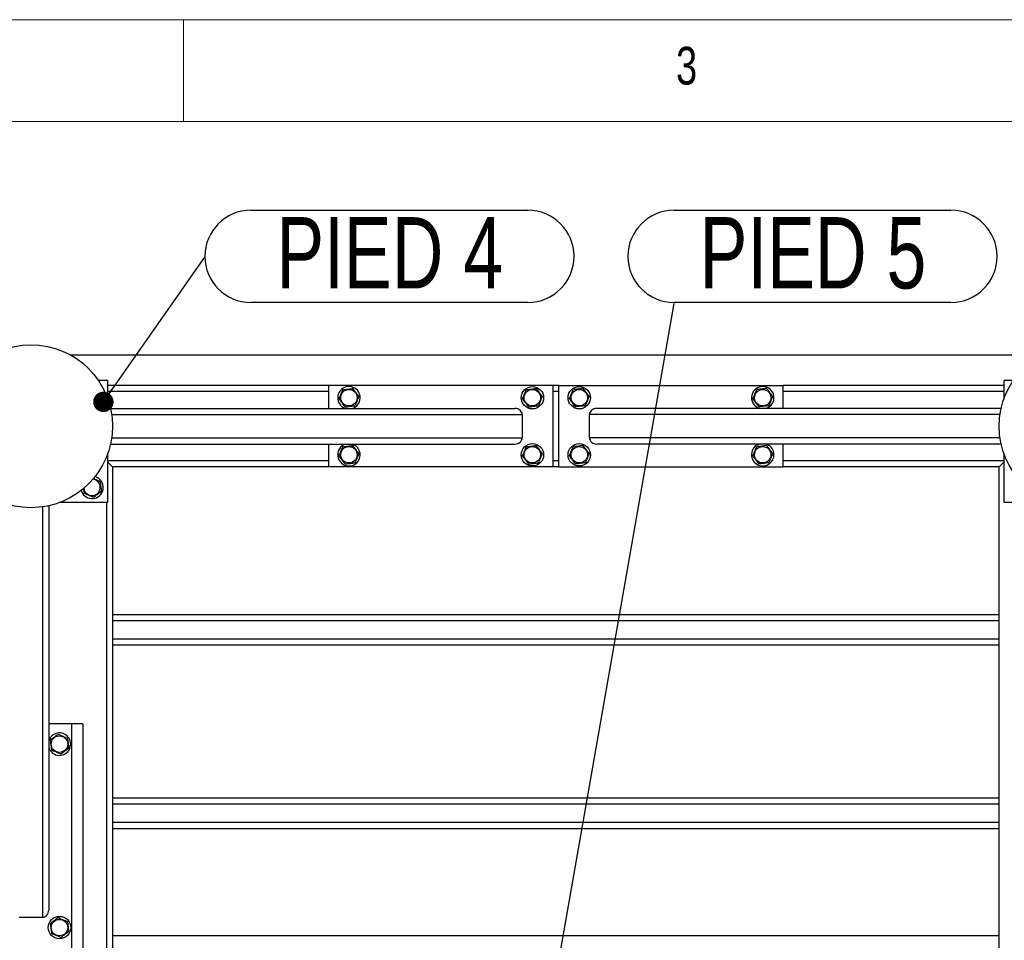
# Model space of a CAD drawing. Header units: millimetres. Extents: x 5 to 589, y 5 to 415.
# Tile 27 of 115: x 89 to 137, y 370 to 415. Entities that reach past the tile are written whole.
import ezdxf

# ---------------------------------------------------------------- set-up
doc = ezdxf.new("R2010")
doc.units = ezdxf.units.MM
doc.layers.add('NOTES', color=6, linetype='Continuous')
doc.layers.add('TRAIT-FORT', color=4, linetype='Continuous', lineweight=25)
doc.styles.add('SLDTEXTSTYLE0', font='TXT', dxfattribs={"width": 0.75})
doc.dimstyles.new('SLDDIMSTYLE3', dxfattribs={"dimtxt": 0.18, "dimasz": 1, "dimexe": 0, "dimexo": 0.0625, "dimgap": 0, "dimtad": 0, "dimtih": 1, "dimtoh": 1, "dimdec": 0, "dimrnd": 1e-09, "dimzin": 0, "dimdsep": 46, "dimtxsty": 'Standard', "dimblk1": 'DOT', "dimblk2": 'DOT', "dimsah": 1, "dimcen": 0.09, "dimadec": 0, "dimazin": 0, "dimtfac": 1, "dimtdec": 0, "dimtofl": 0, "dimtmove": 0, "dimatfit": 3, "dimldrblk": 'DOT', "dimfxl": 1, "dimfrac": 2, "dimtolj": 1, "dimtzin": 0, "dimarcsym": 0})

# ---------------------------------------------------------------- blocks, each defined once
blk = doc.blocks.new('SW_NOTE_12')
at = {"layer": 'NOTES', "color": 0}
for p, q in [((2.264, 2.31), (15.849, 2.31)), ((15.849, -2.218), (2.264, -2.218))]:
    blk.add_line(p, q, dxfattribs=at)
for centre, start, end in [((2.264, 0.046), 90, 270), ((15.849, 0.046), 270, 90)]:
    blk.add_arc(centre, 2.264, start, end, dxfattribs=at)
at = {"layer": 'NOTES', "color": 0, "insert": (9.068, 1.971), "char_height": 3.5, "attachment_point": 2, "style": 'SLDTEXTSTYLE0'}
blk.add_mtext('PIED 4', dxfattribs=at)
blk = doc.blocks.new('_DOT')
at = {"color": 0, "linetype": 'ByBlock', "lineweight": -2}
blk.add_line((-0.5, 0), (-1, 0), dxfattribs=at)
at = {"color": 0, "linetype": 'ByBlock', "const_width": 0.5}
blk.add_lwpolyline([(-0.25, 0, 1), (0.25, 0, 1)], format="xyb", close=True, dxfattribs=at)
blk = doc.blocks.new('SW_NOTE_29')
at = {"layer": 'NOTES', "color": 0}
for p, q in [((0, 4.574), (13.585, 4.574)), ((13.585, 0.046), (0, 0.046))]:
    blk.add_line(p, q, dxfattribs=at)
for centre, start, end in [((0, 2.31), 90, 270), ((13.585, 2.31), 270, 90)]:
    blk.add_arc(centre, 2.264, start, end, dxfattribs=at)
at = {"layer": 'NOTES', "color": 0, "insert": (6.815, 4.235), "char_height": 3.5, "attachment_point": 2, "style": 'SLDTEXTSTYLE0'}
blk.add_mtext('PIED 5', dxfattribs=at)

msp = doc.modelspace()

# ---------------------------------------------------------------- linework, layer by layer
at = {"color": 7, "linetype": 'Continuous', "lineweight": 18}
for p, q in [((589, 415), (5, 415)), ((97, 415), (97, 410)), ((584, 410), (10, 410))]:
    msp.add_line(p, q, dxfattribs=at)
at = {"layer": 'TRAIT-FORT', "color": 4, "linetype": 'Continuous', "lineweight": 25}
for p, q in [((91.45676, 398.55196), (139.08377, 398.55196)), ((93.27027, 397.30196), (92.82745, 397.30196)), ((93.27027, 397.30196), (93.27027, 396.4439)), ((104.12027, 397.05196), (93.27027, 397.05196)), ((104.12027, 397.05196), (104.12027, 395.92696)), ((115.12027, 397.05196), (104.12027, 397.05196)), ((115.12027, 397.05196), (115.12027, 393.05196)), ((115.42027, 397.05196), (115.12027, 397.05196)), ((115.42027, 393.05196), (115.42027, 397.05196)), ((115.42027, 397.05196), (126.42027, 397.05196)), ((126.42027, 395.92696), (126.42027, 397.05196)), ((137.27027, 397.05196), (126.42027, 397.05196)), ((137.27027, 396.4439), (137.27027, 397.30196)), ((137.71308, 397.30196), (137.27027, 397.30196)), ((104.12027, 396.75196), (93.27027, 396.75196)), ((115.42027, 396.75196), (115.12027, 396.75196)), ((137.27027, 396.75196), (126.42027, 396.75196)), ((93.42339, 395.92696), (113.26467, 395.92696)), ((93.47872, 395.62696), (113.62027, 395.62696)), ((113.62027, 395.62696), (113.62027, 394.47696)), ((116.92027, 394.47696), (116.92027, 395.62696)), ((137.06181, 395.62696), (116.92027, 395.62696)), ((137.11714, 395.92696), (117.27586, 395.92696)), ((125.20959, 395.94391), (125.25633, 395.92696)), ((93.42339, 394.17696), (113.26467, 394.17696)), ((93.47872, 394.47696), (113.62027, 394.47696)), ((104.12027, 394.17696), (104.12027, 393.05196)), ((105.33094, 394.16001), (105.2842, 394.17696)), ((137.06181, 394.47696), (116.92027, 394.47696)), ((137.11714, 394.17696), (117.27586, 394.17696)), ((126.42027, 393.05196), (126.42027, 394.17696)), ((93.27027, 393.66002), (93.27027, 391.30196)), ((137.27027, 391.30196), (137.27027, 393.66002)), ((104.12027, 393.35196), (93.27027, 393.35196)), ((93.52027, 393.05196), (93.27027, 393.30196)), ((93.27027, 393.30196), (93.52027, 393.05196)), ((115.42027, 393.35196), (115.12027, 393.35196)), ((137.27027, 393.35196), (126.42027, 393.35196)), ((137.27027, 393.30196), (137.02027, 393.05196)), ((137.02027, 393.05196), (137.27027, 393.30196)), ((104.12027, 393.05196), (93.52027, 393.05196)), ((93.52027, 393.05196), (93.52027, 328.30196)), ((115.12027, 393.05196), (104.12027, 393.05196)), ((115.42027, 393.05196), (115.12027, 393.05196)), ((115.42027, 393.05196), (126.42027, 393.05196)), ((137.02027, 393.05196), (126.42027, 393.05196)), ((137.02027, 328.30196), (137.02027, 393.05196)), ((93.27027, 391.30196), (90.91221, 391.30196)), ((93.22027, 391.30196), (93.22027, 330.05196)), ((139.62832, 391.30196), (137.27027, 391.30196)), ((90.09527, 391.0935), (90.09527, 370.95196)), ((90.39527, 391.14884), (90.39527, 371.30755)), ((137.02027, 385.80196), (93.52027, 385.80196)), ((137.02027, 385.50196), (93.52027, 385.50196)), ((137.02027, 384.60196), (93.52027, 384.60196)), ((137.02027, 384.30196), (93.52027, 384.30196)), ((91.52027, 380.45196), (90.39527, 380.45196)), ((91.52027, 369.45196), (91.52027, 380.45196)), ((92.07027, 380.45196), (91.52027, 380.45196)), ((92.07027, 380.45196), (92.07027, 369.45196)), ((137.02027, 376.80196), (93.52027, 376.80196)), ((137.02027, 376.50196), (93.52027, 376.50196)), ((137.02027, 375.60196), (93.52027, 375.60196)), ((137.02027, 375.30196), (93.52027, 375.30196)), ((90.09527, 370.95196), (88.94527, 370.95196)), ((137.02027, 370.05196), (93.52027, 370.05196))]:
    msp.add_line(p, q, dxfattribs=at)
for centre, radius in [((89.52027, 395.05196), 4), ((141.02027, 395.05196), 4), ((105.12027, 396.45196), 0.40375), ((114.12027, 396.45196), 0.55), ((114.12027, 396.45196), 0.40375), ((116.42027, 396.45196), 0.55), ((116.42027, 396.45196), 0.40375), ((125.42027, 396.45196), 0.40375), ((114.12027, 393.65196), 0.55), ((116.42027, 393.65196), 0.55), ((105.12027, 393.65196), 0.40375), ((114.12027, 393.65196), 0.40375), ((116.42027, 393.65196), 0.40375), ((125.42027, 393.65196), 0.40375), ((90.92027, 379.45196), 0.40375), ((90.92027, 370.45196), 0.55), ((90.92027, 370.45196), 0.40375)]:
    msp.add_circle(centre, radius, dxfattribs=at)
for centre, radius, start, end in [((105.12027, 396.45196), 0.55, 67.477326, 252.658557), ((105.12027, 396.45196), 0.55, 287.341443, 67.477326), ((125.42027, 396.45196), 0.55, 287.341443, 247.477326), ((105.12027, 393.65196), 0.55, 107.341443, 67.477326), ((125.42027, 393.65196), 0.55, 107.341443, 247.477326), ((125.42027, 393.65196), 0.55, 247.477326, 72.658557), ((92.52027, 392.05196), 0.40375, 7.093779, 85.699202), ((92.52027, 392.05196), 0.55, 337.477326, 75.391244), ((92.52027, 392.05196), 0.55, 194.059365, 337.477326), ((92.52027, 392.05196), 0.40375, 183.884884, 7.093779), ((90.92027, 379.45196), 0.55, 337.477326, 162.658557), ((90.92027, 379.45196), 0.55, 197.341443, 337.477326)]:
    msp.add_arc(centre, radius, start, end, dxfattribs=at)
for centre, major_axis, start_param, end_param in [((113.26467, 395.62696), (0.35559, 0), 0, 1.57079633), ((117.27586, 395.62696), (-0.35559, 0), 4.71238898, 6.28318531), ((113.26467, 394.47696), (0.35559, 0), 4.71238898, 6.28318531), ((117.27586, 394.47696), (-0.35559, 0), 0, 1.57079633), ((90.09527, 371.30755), (0, -0.35559), 0, 1.57079633)]:
    msp.add_ellipse(centre, major_axis=major_axis, ratio=0.84366149, start_param=start_param, end_param=end_param, dxfattribs=at)
for points, knots in [([(104.63327, 396.39136), (104.64985, 396.43059), (104.68337, 396.50991), (104.73303, 396.62743), (104.7805, 396.73978), (104.8096, 396.80865), (104.82429, 396.8434)], [0, 0, 0, 0, 0.26460494, 0.53494775, 0.76534313, 1, 1, 1, 1]), ([(104.82429, 396.8434), (104.88625, 396.85112), (104.98872, 396.86387), (105.13735, 396.88236), (105.23734, 396.89481), (105.29486, 396.90197), (105.31128, 396.90401)], [0, 0, 0, 0, 0.38554949, 0.63764185, 0.89654625, 1, 1, 1, 1]), ([(105.60726, 396.51256), (105.58157, 396.54654), (105.52963, 396.61522), (105.45268, 396.71699), (105.37913, 396.81428), (105.33403, 396.87392), (105.31128, 396.90401)], [0, 0, 0, 0, 0.26460494, 0.53494775, 0.76534313, 1, 1, 1, 1]), ([(113.63327, 396.39136), (113.64985, 396.43059), (113.68337, 396.50991), (113.73303, 396.62743), (113.7805, 396.73978), (113.8096, 396.80865), (113.82429, 396.8434)], [0, 0, 0, 0, 0.26460494, 0.53494775, 0.76534313, 1, 1, 1, 1]), ([(113.82429, 396.8434), (113.88625, 396.85112), (113.98872, 396.86387), (114.13735, 396.88236), (114.23734, 396.89481), (114.29486, 396.90197), (114.31128, 396.90401)], [0, 0, 0, 0, 0.38554949, 0.63764185, 0.89654625, 1, 1, 1, 1]), ([(114.60726, 396.51256), (114.58157, 396.54654), (114.52963, 396.61522), (114.45268, 396.71699), (114.37913, 396.81428), (114.33403, 396.87392), (114.31128, 396.90401)], [0, 0, 0, 0, 0.26460494, 0.53494775, 0.76534313, 1, 1, 1, 1]), ([(115.93327, 396.39136), (115.94985, 396.43059), (115.98337, 396.50991), (116.03303, 396.62743), (116.0805, 396.73978), (116.1096, 396.80865), (116.12429, 396.8434)], [0, 0, 0, 0, 0.26460494, 0.53494775, 0.76534313, 1, 1, 1, 1]), ([(116.61128, 396.90401), (116.54932, 396.8963), (116.44684, 396.88355), (116.29821, 396.86505), (116.19822, 396.85261), (116.14071, 396.84545), (116.12429, 396.8434)], [0, 0, 0, 0, 0.38554949, 0.63764185, 0.89654625, 1, 1, 1, 1]), ([(116.90726, 396.51256), (116.88157, 396.54654), (116.82963, 396.61522), (116.75268, 396.71699), (116.67913, 396.81428), (116.63403, 396.87392), (116.61128, 396.90401)], [0, 0, 0, 0, 0.26460494, 0.53494775, 0.76534313, 1, 1, 1, 1]), ([(124.93327, 396.39136), (124.94985, 396.43059), (124.98337, 396.50991), (125.03303, 396.62743), (125.0805, 396.73978), (125.1096, 396.80865), (125.12429, 396.8434)], [0, 0, 0, 0, 0.26460494, 0.53494775, 0.76534313, 1, 1, 1, 1]), ([(125.61128, 396.90401), (125.54932, 396.8963), (125.44684, 396.88355), (125.29821, 396.86505), (125.19822, 396.85261), (125.14071, 396.84545), (125.12429, 396.8434)], [0, 0, 0, 0, 0.38554949, 0.63764185, 0.89654625, 1, 1, 1, 1]), ([(125.90726, 396.51256), (125.88157, 396.54654), (125.82963, 396.61522), (125.75268, 396.71699), (125.67913, 396.81428), (125.63403, 396.87392), (125.61128, 396.90401)], [0, 0, 0, 0, 0.26460494, 0.53494775, 0.76534313, 1, 1, 1, 1]), ([(104.63327, 396.39136), (104.65896, 396.35738), (104.7109, 396.2887), (104.78785, 396.18693), (104.8614, 396.08964), (104.9065, 396.03), (104.92925, 395.99991)], [0, 0, 0, 0, 0.26460494, 0.53494775, 0.76534313, 1, 1, 1, 1]), ([(105.60726, 396.51256), (105.59068, 396.47333), (105.55716, 396.39401), (105.5075, 396.27649), (105.46003, 396.16414), (105.43093, 396.09527), (105.41625, 396.06052)], [0, 0, 0, 0, 0.26460494, 0.53494775, 0.76534313, 1, 1, 1, 1]), ([(113.63327, 396.39136), (113.65896, 396.35738), (113.7109, 396.2887), (113.78785, 396.18693), (113.8614, 396.08964), (113.9065, 396.03), (113.92925, 395.99991)], [0, 0, 0, 0, 0.26460494, 0.53494775, 0.76534313, 1, 1, 1, 1]), ([(114.60726, 396.51256), (114.59068, 396.47333), (114.55716, 396.39401), (114.5075, 396.27649), (114.46003, 396.16414), (114.43093, 396.09527), (114.41625, 396.06052)], [0, 0, 0, 0, 0.26460494, 0.53494775, 0.76534313, 1, 1, 1, 1]), ([(115.93327, 396.39136), (115.95896, 396.35738), (116.0109, 396.2887), (116.08785, 396.18693), (116.1614, 396.08964), (116.2065, 396.03), (116.22925, 395.99991)], [0, 0, 0, 0, 0.26460494, 0.53494775, 0.76534313, 1, 1, 1, 1]), ([(116.90726, 396.51256), (116.89068, 396.47333), (116.85716, 396.39401), (116.8075, 396.27649), (116.76003, 396.16414), (116.73093, 396.09527), (116.71625, 396.06052)], [0, 0, 0, 0, 0.26460494, 0.53494775, 0.76534313, 1, 1, 1, 1]), ([(124.93327, 396.39136), (124.95896, 396.35738), (125.0109, 396.2887), (125.08785, 396.18693), (125.1614, 396.08964), (125.2065, 396.03), (125.22925, 395.99991)], [0, 0, 0, 0, 0.26460494, 0.53494775, 0.76534313, 1, 1, 1, 1]), ([(125.90726, 396.51256), (125.89068, 396.47333), (125.85716, 396.39401), (125.8075, 396.27649), (125.76003, 396.16414), (125.73093, 396.09527), (125.71625, 396.06052)], [0, 0, 0, 0, 0.26460494, 0.53494775, 0.76534313, 1, 1, 1, 1]), ([(104.92925, 395.99991), (104.99122, 396.00762), (105.09369, 396.02037), (105.24232, 396.03887), (105.34231, 396.05131), (105.39983, 396.05847), (105.41625, 396.06052)], [0, 0, 0, 0, 0.38554949, 0.63764185, 0.89654625, 1, 1, 1, 1]), ([(113.92925, 395.99991), (113.99122, 396.00762), (114.09369, 396.02037), (114.24232, 396.03887), (114.34231, 396.05131), (114.39983, 396.05847), (114.41625, 396.06052)], [0, 0, 0, 0, 0.38554949, 0.63764185, 0.89654625, 1, 1, 1, 1]), ([(116.71625, 396.06052), (116.65429, 396.0528), (116.55181, 396.04005), (116.40318, 396.02156), (116.30319, 396.00911), (116.24567, 396.00195), (116.22925, 395.99991)], [0, 0, 0, 0, 0.38554949, 0.63764185, 0.89654625, 1, 1, 1, 1]), ([(125.71625, 396.06052), (125.65429, 396.0528), (125.55181, 396.04005), (125.40318, 396.02156), (125.30319, 396.00911), (125.24567, 396.00195), (125.22925, 395.99991)], [0, 0, 0, 0, 0.38554949, 0.63764185, 0.89654625, 1, 1, 1, 1]), ([(104.63327, 393.59136), (104.64985, 393.63059), (104.68337, 393.70991), (104.73303, 393.82743), (104.7805, 393.93978), (104.8096, 394.00865), (104.82429, 394.0434)], [0, 0, 0, 0, 0.26460494, 0.53494775, 0.76534313, 1, 1, 1, 1]), ([(104.82429, 394.0434), (104.88625, 394.05112), (104.98872, 394.06387), (105.13735, 394.08236), (105.23734, 394.09481), (105.29486, 394.10197), (105.31128, 394.10401)], [0, 0, 0, 0, 0.38554949, 0.63764185, 0.89654625, 1, 1, 1, 1]), ([(105.60726, 393.71256), (105.58157, 393.74654), (105.52963, 393.81522), (105.45268, 393.91699), (105.37913, 394.01428), (105.33403, 394.07392), (105.31128, 394.10401)], [0, 0, 0, 0, 0.26460494, 0.53494775, 0.76534313, 1, 1, 1, 1]), ([(105.60726, 393.71256), (105.59068, 393.67333), (105.55716, 393.59401), (105.5075, 393.47649), (105.46003, 393.36414), (105.43093, 393.29527), (105.41625, 393.26052)], [0, 0, 0, 0, 0.26460494, 0.53494775, 0.76534313, 1, 1, 1, 1]), ([(113.63327, 393.59136), (113.64985, 393.63059), (113.68337, 393.70991), (113.73303, 393.82743), (113.7805, 393.93978), (113.8096, 394.00865), (113.82429, 394.0434)], [0, 0, 0, 0, 0.26460494, 0.53494775, 0.76534313, 1, 1, 1, 1]), ([(113.82429, 394.0434), (113.88625, 394.05112), (113.98872, 394.06387), (114.13735, 394.08236), (114.23734, 394.09481), (114.29486, 394.10197), (114.31128, 394.10401)], [0, 0, 0, 0, 0.38554949, 0.63764185, 0.89654625, 1, 1, 1, 1]), ([(114.60726, 393.71256), (114.58157, 393.74654), (114.52963, 393.81522), (114.45268, 393.91699), (114.37913, 394.01428), (114.33403, 394.07392), (114.31128, 394.10401)], [0, 0, 0, 0, 0.26460494, 0.53494775, 0.76534313, 1, 1, 1, 1]), ([(114.60726, 393.71256), (114.59068, 393.67333), (114.55716, 393.59401), (114.5075, 393.47649), (114.46003, 393.36414), (114.43093, 393.29527), (114.41625, 393.26052)], [0, 0, 0, 0, 0.26460494, 0.53494775, 0.76534313, 1, 1, 1, 1]), ([(115.93327, 393.59136), (115.94985, 393.63059), (115.98337, 393.70991), (116.03303, 393.82743), (116.0805, 393.93978), (116.1096, 394.00865), (116.12429, 394.0434)], [0, 0, 0, 0, 0.26460494, 0.53494775, 0.76534313, 1, 1, 1, 1]), ([(116.61128, 394.10401), (116.54932, 394.0963), (116.44684, 394.08355), (116.29821, 394.06505), (116.19822, 394.05261), (116.14071, 394.04545), (116.12429, 394.0434)], [0, 0, 0, 0, 0.38554949, 0.63764185, 0.89654625, 1, 1, 1, 1]), ([(116.90726, 393.71256), (116.88157, 393.74654), (116.82963, 393.81522), (116.75268, 393.91699), (116.67913, 394.01428), (116.63403, 394.07392), (116.61128, 394.10401)], [0, 0, 0, 0, 0.26460494, 0.53494775, 0.76534313, 1, 1, 1, 1]), ([(116.90726, 393.71256), (116.89068, 393.67333), (116.85716, 393.59401), (116.8075, 393.47649), (116.76003, 393.36414), (116.73093, 393.29527), (116.71625, 393.26052)], [0, 0, 0, 0, 0.26460494, 0.53494775, 0.76534313, 1, 1, 1, 1]), ([(124.93327, 393.59136), (124.94985, 393.63059), (124.98337, 393.70991), (125.03303, 393.82743), (125.0805, 393.93978), (125.1096, 394.00865), (125.12429, 394.0434)], [0, 0, 0, 0, 0.26460494, 0.53494775, 0.76534313, 1, 1, 1, 1]), ([(125.61128, 394.10401), (125.54932, 394.0963), (125.44684, 394.08355), (125.29821, 394.06505), (125.19822, 394.05261), (125.14071, 394.04545), (125.12429, 394.0434)], [0, 0, 0, 0, 0.38554949, 0.63764185, 0.89654625, 1, 1, 1, 1]), ([(125.90726, 393.71256), (125.88157, 393.74654), (125.82963, 393.81522), (125.75268, 393.91699), (125.67913, 394.01428), (125.63403, 394.07392), (125.61128, 394.10401)], [0, 0, 0, 0, 0.26460494, 0.53494775, 0.76534313, 1, 1, 1, 1]), ([(125.90726, 393.71256), (125.89068, 393.67333), (125.85716, 393.59401), (125.8075, 393.47649), (125.76003, 393.36414), (125.73093, 393.29527), (125.71625, 393.26052)], [0, 0, 0, 0, 0.26460494, 0.53494775, 0.76534313, 1, 1, 1, 1]), ([(104.63327, 393.59136), (104.65896, 393.55738), (104.7109, 393.4887), (104.78785, 393.38693), (104.8614, 393.28964), (104.9065, 393.23), (104.92925, 393.19991)], [0, 0, 0, 0, 0.26460494, 0.53494775, 0.76534313, 1, 1, 1, 1]), ([(104.92925, 393.19991), (104.99122, 393.20762), (105.09369, 393.22037), (105.24232, 393.23887), (105.34231, 393.25131), (105.39983, 393.25847), (105.41625, 393.26052)], [0, 0, 0, 0, 0.38554949, 0.63764185, 0.89654625, 1, 1, 1, 1]), ([(113.63327, 393.59136), (113.65896, 393.55738), (113.7109, 393.4887), (113.78785, 393.38693), (113.8614, 393.28964), (113.9065, 393.23), (113.92925, 393.19991)], [0, 0, 0, 0, 0.26460494, 0.53494775, 0.76534313, 1, 1, 1, 1]), ([(113.92925, 393.19991), (113.99122, 393.20762), (114.09369, 393.22037), (114.24232, 393.23887), (114.34231, 393.25131), (114.39983, 393.25847), (114.41625, 393.26052)], [0, 0, 0, 0, 0.38554949, 0.63764185, 0.89654625, 1, 1, 1, 1]), ([(115.93327, 393.59136), (115.95896, 393.55738), (116.0109, 393.4887), (116.08785, 393.38693), (116.1614, 393.28964), (116.2065, 393.23), (116.22925, 393.19991)], [0, 0, 0, 0, 0.26460494, 0.53494775, 0.76534313, 1, 1, 1, 1]), ([(116.71625, 393.26052), (116.65429, 393.2528), (116.55181, 393.24005), (116.40318, 393.22156), (116.30319, 393.20911), (116.24567, 393.20195), (116.22925, 393.19991)], [0, 0, 0, 0, 0.38554949, 0.63764185, 0.89654625, 1, 1, 1, 1]), ([(124.93327, 393.59136), (124.95896, 393.55738), (125.0109, 393.4887), (125.08785, 393.38693), (125.1614, 393.28964), (125.2065, 393.23), (125.22925, 393.19991)], [0, 0, 0, 0, 0.26460494, 0.53494775, 0.76534313, 1, 1, 1, 1]), ([(125.71625, 393.26052), (125.65429, 393.2528), (125.55181, 393.24005), (125.40318, 393.22156), (125.30319, 393.20911), (125.24567, 393.20195), (125.22925, 393.19991)], [0, 0, 0, 0, 0.38554949, 0.63764185, 0.89654625, 1, 1, 1, 1]), ([(92.58668, 392.48528), (92.62501, 392.46908), (92.69846, 392.43805), (92.80812, 392.39171), (92.87697, 392.36262), (92.91171, 392.34794)], [0, 0, 0, 0, 0.35098757, 0.67252018, 1, 1, 1, 1]), ([(92.91171, 392.34794), (92.91942, 392.28598), (92.93217, 392.18351), (92.95067, 392.03488), (92.96311, 391.93488), (92.97027, 391.87737), (92.97231, 391.86095)], [0, 0, 0, 0, 0.38554949, 0.63764185, 0.89654625, 1, 1, 1, 1]), ([(92.09802, 392.00352), (92.10101, 391.97945), (92.10932, 391.9127), (92.11962, 391.82991), (92.12678, 391.7724), (92.12882, 391.75598)], [0, 0, 0, 0, 0.28721743, 0.79649959, 1, 1, 1, 1]), ([(92.58087, 391.56497), (92.54164, 391.58155), (92.46231, 391.61506), (92.34479, 391.66472), (92.23245, 391.71219), (92.16357, 391.7413), (92.12882, 391.75598)], [0, 0, 0, 0, 0.26460494, 0.53494775, 0.76534313, 1, 1, 1, 1]), ([(92.58087, 391.56497), (92.61484, 391.59066), (92.68353, 391.64259), (92.7853, 391.71954), (92.88258, 391.7931), (92.94222, 391.83819), (92.97231, 391.86095)], [0, 0, 0, 0, 0.26460494, 0.53494775, 0.76534313, 1, 1, 1, 1]), ([(90.85966, 379.93895), (90.82569, 379.91326), (90.757, 379.86133), (90.65523, 379.78438), (90.55795, 379.71082), (90.49831, 379.66573), (90.46822, 379.64297)], [0, 0, 0, 0, 0.26460494, 0.53494775, 0.76534313, 1, 1, 1, 1]), ([(90.85966, 379.93895), (90.8989, 379.92237), (90.97822, 379.88886), (91.09574, 379.8392), (91.20808, 379.79173), (91.27696, 379.76262), (91.31171, 379.74794)], [0, 0, 0, 0, 0.26460494, 0.53494775, 0.76534313, 1, 1, 1, 1]), ([(91.31171, 379.74794), (91.31942, 379.68598), (91.33217, 379.58351), (91.35067, 379.43488), (91.36311, 379.33488), (91.37027, 379.27737), (91.37231, 379.26095)], [0, 0, 0, 0, 0.385549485, 0.637641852, 0.896546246, 1, 1, 1, 1]), ([(90.46822, 379.64297), (90.47593, 379.58101), (90.48868, 379.47854), (90.50718, 379.32991), (90.51962, 379.22991), (90.52678, 379.1724), (90.52882, 379.15598)], [0, 0, 0, 0, 0.38554949, 0.63764185, 0.89654625, 1, 1, 1, 1]), ([(90.98087, 378.96497), (91.01484, 378.99066), (91.08353, 379.04259), (91.1853, 379.11954), (91.28258, 379.1931), (91.34222, 379.23819), (91.37231, 379.26095)], [0, 0, 0, 0, 0.26460494, 0.53494775, 0.76534313, 1, 1, 1, 1]), ([(90.98087, 378.96497), (90.94164, 378.98155), (90.86231, 379.01506), (90.74479, 379.06472), (90.63245, 379.11219), (90.56357, 379.1413), (90.52882, 379.15598)], [0, 0, 0, 0, 0.26460494, 0.53494775, 0.76534313, 1, 1, 1, 1]), ([(90.85966, 370.93895), (90.82569, 370.91326), (90.757, 370.86133), (90.65523, 370.78438), (90.55795, 370.71082), (90.49831, 370.66573), (90.46822, 370.64297)], [0, 0, 0, 0, 0.26460494, 0.53494775, 0.76534313, 1, 1, 1, 1]), ([(90.46822, 370.64297), (90.47593, 370.58101), (90.48868, 370.47854), (90.50718, 370.32991), (90.51962, 370.22991), (90.52678, 370.1724), (90.52882, 370.15598)], [0, 0, 0, 0, 0.38554949, 0.63764185, 0.89654625, 1, 1, 1, 1]), ([(90.85966, 370.93895), (90.8989, 370.92237), (90.97822, 370.88886), (91.09574, 370.8392), (91.20808, 370.79173), (91.27696, 370.76262), (91.31171, 370.74794)], [0, 0, 0, 0, 0.26460494, 0.53494775, 0.76534313, 1, 1, 1, 1]), ([(91.31171, 370.74794), (91.31942, 370.68598), (91.33217, 370.58351), (91.35067, 370.43488), (91.36311, 370.33488), (91.37027, 370.27737), (91.37231, 370.26095)], [0, 0, 0, 0, 0.385549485, 0.637641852, 0.896546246, 1, 1, 1, 1]), ([(90.98087, 369.96497), (90.94164, 369.98155), (90.86231, 370.01506), (90.74479, 370.06472), (90.63245, 370.11219), (90.56357, 370.1413), (90.52882, 370.15598)], [0, 0, 0, 0, 0.26460494, 0.53494775, 0.76534313, 1, 1, 1, 1]), ([(90.98087, 369.96497), (91.01484, 369.99066), (91.08353, 370.04259), (91.1853, 370.11954), (91.28258, 370.1931), (91.34222, 370.23819), (91.37231, 370.26095)], [0, 0, 0, 0, 0.26460494, 0.53494775, 0.76534313, 1, 1, 1, 1])]:
    msp.add_open_spline(points, degree=3, knots=knots, dxfattribs=at)

# ---------------------------------------------------------------- block references
at = {"layer": 'NOTES', "color": 211}
for name, p in [('SW_NOTE_12', (98.05031, 403.3414)), ('SW_NOTE_29', (121.06918, 401.07725))]:
    msp.add_blockref(name, p, dxfattribs=at)

# ---------------------------------------------------------------- texts
at = {"layer": 'NOTES', "color": 211, "insert": (121.16667, 413.66802), "char_height": 1.85208, "attachment_point": 1, "style": 'SLDTEXTSTYLE0'}
msp.add_mtext('3', dxfattribs=at)

# ---------------------------------------------------------------- leaders
at = {"layer": 'NOTES', "color": 211}
for points in [[(93.07493, 396.24754), (98.05031, 403.3414)], [(108.41156, 328.81951), (121.06918, 401.07725)]]:
    msp.add_leader(points, dimstyle='SLDDIMSTYLE3', dxfattribs=at)

doc.saveas('drawing.dxf')
